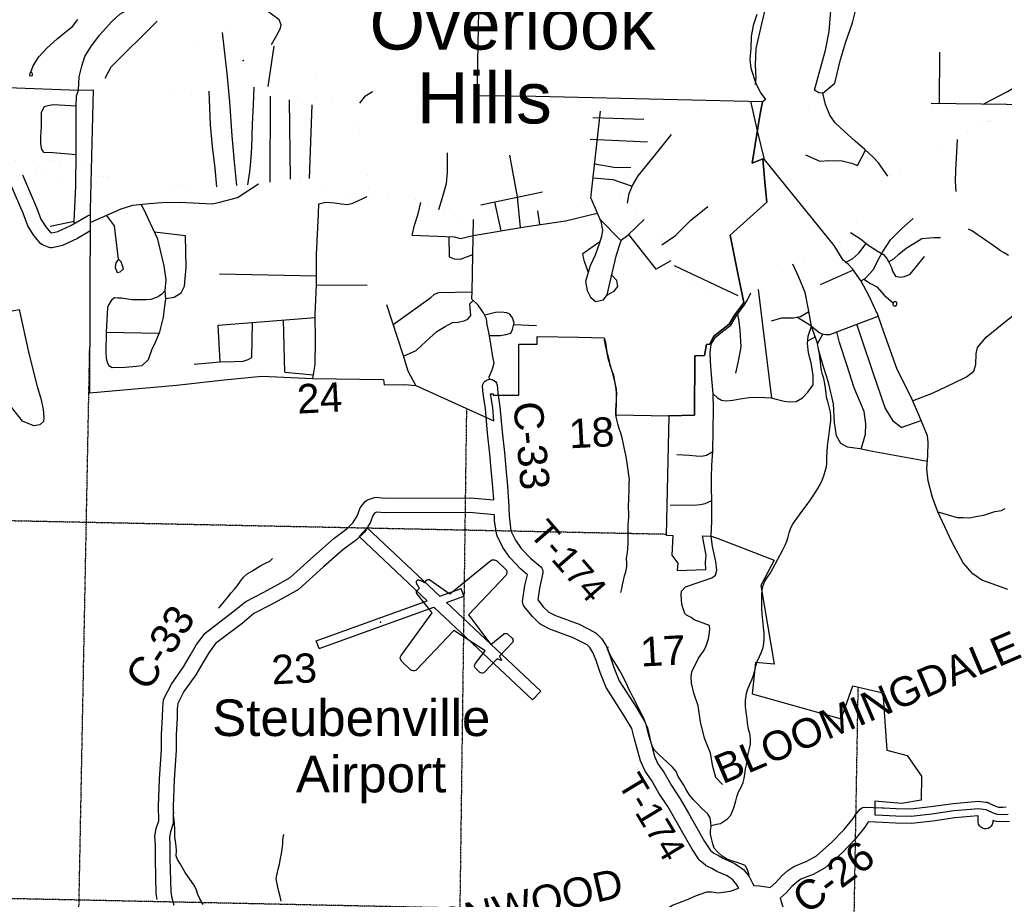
# Model space of a CAD drawing. Header units: feet. Extents: x -155 to 2562643, y -56 to 364810.
# Tile 60 of 121: x 2495666 to 2509139, y 253704 to 265734. Entities that reach past the tile are written whole.
import ezdxf
from ezdxf.enums import TextEntityAlignment as Align

# ---------------------------------------------------------------- set-up
doc = ezdxf.new("R2010")
doc.units = ezdxf.units.FT
doc.header["$MEASUREMENT"] = 0
for name, pattern in [('HIDDEN', [0.375, 0.25, -0.125]), ('HIDDEN2', [0.1875, 0.125, -0.0625]), ('water', [0])]:
    doc.linetypes.add(name, pattern=pattern)
for name, color, linetype in [('AIRPORT', 7, 'Continuous'), ('COUNTY-RD', 7, 'Continuous'), ('CR-TEXT', 7, 'Continuous'), ('INCORPORATED', 3, 'Continuous'), ('LTEXT', 1, 'Continuous'), ('MTEXT', 2, 'Continuous'), ('SECTION', 8, 'HIDDEN2'), ('SECTION-TEXT', 8, 'Continuous'), ('STATE-RT', 2, 'Continuous'), ('STREET-RURAL', 14, 'Continuous'), ('STREET-URBAN', 15, 'Continuous'), ('TOWNSHIP', 9, 'HIDDEN'), ('TR-TEXT', 6, 'Continuous'), ('TWP-RD', 6, 'Continuous'), ('WATERWAY', 14, 'water')]:
    doc.layers.add(name, color=color, linetype=linetype)
doc.styles.add('ARIAL', font='arial.ttf')

# ---------------------------------------------------------------- blocks, each defined once
blk = doc.blocks.new('PIPER')
at = {"color": 0, "linetype": 'Continuous'}
blk.add_lwpolyline([(0, 0), (1, 5), (3, 10), (6, 14), (11, 18), (16, 22), (22, 26), (28, 29), (33, 31), (39, 33), (44, 35), (49, 37), (55, 38), (61, 40), (68, 41), (75, 43), (83, 44), (90, 45), (95, 46), (95, 95), (95, 100), (96, 104), (99, 110), (102, 114), (105, 118), (108, 120), (112, 122), (116, 124), (121, 125), (453, 172), (547, 889), (552, 906), (561, 920), (574, 932), (607, 942), (773, 942), (792, 939), (809, 930), (823, 917), (831, 900), (834, 881), (834, 143), (1337, 54), (1362, 277), (1366, 289), (1373, 301), (1382, 309), (1394, 315), (1408, 317), (1487, 317), (1501, 315), (1513, 308), (1523, 298), (1530, 285), (1532, 271), (1532, 19), (1591, -4), (1591, -4), (1532, -28), (1532, -280), (1530, -294), (1523, -307), (1513, -317), (1501, -323), (1487, -325), (1407, -325), (1394, -323), (1382, -318), (1373, -309), (1366, -298), (1362, -285), (1337, -63), (834, -152), (834, -889), (831, -908), (823, -925), (809, -939), (792, -947), (773, -950), (607, -950), (574, -940), (561, -929), (552, -914), (547, -897), (453, -180), (121, -134), (116, -132), (112, -131), (108, -129), (105, -126), (102, -122), (99, -118), (96, -113), (95, -108), (95, -104), (95, -54), (90, -54), (83, -53), (75, -51), (68, -50), (61, -48), (55, -47), (49, -45), (44, -44), (39, -42), (33, -40), (28, -38), (22, -34), (16, -31), (11, -27), (6, -23), (3, -18), (1, -13), (0, -9)], close=True, dxfattribs=at)
at = {"color": 0}
blk.add_point((27, -758), dxfattribs=at)

msp = doc.modelspace()

# ---------------------------------------------------------------- linework, layer by layer
at = {"layer": 'AIRPORT'}
for p, q in [((2500310.07, 258663.76), (2500422.57, 258783.45)), ((2500422.57, 258783.45), (2501414.84, 257850.77)), ((2500310.07, 258663.76), (2501241.64, 257788.13)), ((2501414.84, 257850.77), (2501706.44, 257956.23)), ((2501745.1, 257849.34), (2501706.44, 257956.23)), ((2499724.18, 257239.31), (2501241.64, 257788.13)), ((2501507.71, 257763.48), (2501745.1, 257849.34)), ((2501507.71, 257763.48), (2502796.92, 256551.68)), ((2499762.84, 257132.42), (2501334.5, 257700.84)), ((2501334.5, 257700.84), (2502684.42, 256431.99)), ((2499762.84, 257132.42), (2499724.18, 257239.31)), ((2502684.42, 256431.99), (2502796.92, 256551.68))]:
    msp.add_line(p, q, dxfattribs=at)
at = {"layer": 'COUNTY-RD'}
for points in [[(2496627.46, 262842.26), (2496457.6, 262743.29), (2496252.84, 262645.53), (2496109.29, 262613.51), (2496089.3, 262613.11), (2496069.63, 262616.67), (2495977.47, 262653.31), (2495957.33, 262667.86), (2495861.31, 262782.31), (2495777.63, 262914.91), (2495712.28, 263088.46), (2495490.58, 263605.14)], [(2495704.55, 263613.68), (2495897.86, 263163.16), (2495957.63, 263004.43), (2496023.23, 262900.49), (2496086.34, 262825.25), (2496105.59, 262817.6), (2496187.15, 262835.79), (2496364.01, 262920.23), (2496592.61, 263053.43), (2496618.02, 263060.35), (2496619.75, 263060.36)], [(2497547.89, 253699.14), (2497532.95, 253784.75), (2497523.02, 254254.04), (2497522.64, 254443.06), (2497516.82, 254565.49), (2497534.62, 254673.72), (2497568.57, 254778.39), (2497567.93, 254978.78), (2497581.46, 255349.11), (2497608.23, 255752.27), (2497607.65, 255958.1), (2497620.76, 256193.82), (2497623.24, 256323.01), (2497635.6, 256430.84), (2497640.67, 256447.79), (2497741.39, 256647.5), (2497906.57, 256885.31), (2498000.25, 257039.13), (2498084.76, 257186.63), (2498202.92, 257344.32), (2498584.78, 257635.08), (2498761.62, 257779), (2499008.08, 257906.55), (2499199.21, 258010.47), (2499365.33, 258103.08), (2499691.16, 258398.64), (2499963.84, 258640.02), (2500146.24, 258773.37), (2500226.9, 258851.15), (2500285.02, 258946.07), (2500318.87, 259044.26), (2500326.83, 259058.89), (2500395.03, 259146.02), (2500409.91, 259158.84), (2500426.99, 259168.51), (2500521.61, 259199.82), (2500541.89, 259202.19), (2500667.5, 259191.21), (2501830.54, 259196.1), (2502152.04, 259165.93), (2502142.76, 259338.53), (2502119.91, 259582.59), (2502099.33, 259795.84), (2502067.76, 260078.63), (2502039.7, 260417), (2502013.35, 260591.84), (2502012.27, 260594.81), (2502011.41, 260604.7), (2502009.9, 260614.71), (2502010.26, 260617.92), (2502001.36, 260720.39), (2502005.94, 260746.3), (2502017.09, 260770.17), (2502034.03, 260790.33), (2502055.61, 260805.42), (2502080.34, 260814.4), (2502106.59, 260816.68), (2502132.5, 260812.1), (2502156.37, 260800.95), (2502176.53, 260784.01), (2502191.62, 260762.43), (2502200.6, 260737.7), (2502210.09, 260628.44), (2502238.46, 260440.2), (2502266.84, 260098), (2502298.27, 259816.54), (2502319.01, 259601.52), (2502342.26, 259353.23), (2502357.42, 259071.45), (2502357.6, 259070.77), (2502357.79, 259065.96), (2502358.92, 259059.31), (2502358.38, 259053.55), (2502358.69, 259047.76), (2502358.54, 259047.05), (2502362.38, 258950.43)], [(2502161.68, 258964.15), (2501821.6, 258996.06), (2500659.2, 258991.17), (2500555.18, 259000.26), (2500527.84, 258991.22), (2500499.78, 258955.36), (2500466.98, 258860.24), (2500384.12, 258724.92), (2500275.27, 258619.95), (2500089.42, 258484.08), (2499824.63, 258249.68), (2499482.74, 257939.56), (2499295.67, 257835.27), (2499101.82, 257729.87), (2498871.86, 257610.86), (2498708.52, 257477.92), (2498346.26, 257202.08), (2498252.18, 257076.53), (2498172.45, 256937.38), (2498074.27, 256776.16), (2497913.65, 256544.92), (2497831.26, 256381.55), (2497823.02, 256309.67), (2497820.66, 256186.35), (2497807.67, 255952.83), (2497808.25, 255745.92), (2497781.22, 255338.84), (2497767.95, 254975.45), (2497768.64, 254755.1), (2497766.19, 254739.43), (2497729.52, 254626.38), (2497717.6, 254553.89), (2497722.64, 254448.01), (2497723.02, 254256.35), (2497732.59, 253804.16), (2497743.47, 253741.81), (2497774.79, 253622.56)], [(2505713.21, 253891.97), (2505792.76, 253888.37), (2505933.17, 253865.18), (2506014.46, 253933.99), (2506090.88, 254022.71), (2506175.25, 254095.81), (2506258.13, 254154.38), (2506439, 254227.14), (2506570.57, 254297.03), (2506780, 254483.66), (2506949.87, 254660.35), (2507070.2, 254809.36), (2507114.06, 254875.09), (2507166.48, 254936.72), (2507184.5, 254950.19), (2507205.06, 254959.32), (2507227.16, 254963.66), (2507468.14, 254956.33), (2507469.84, 254956.67), (2507481.37, 254955.93), (2507490.85, 254955.64), (2507492.49, 254955.21), (2507657.64, 254944.59), (2507858.34, 254939.5), (2508133.21, 254972.19), (2508437.68, 255016.34), (2508784.11, 255048.03), (2508888.71, 255031.25), (2508889.82, 255031.34), (2508895, 255030.39), (2508900.25, 255030.27), (2508906.85, 255028.34), (2508913.63, 255027.25), (2508914.64, 255026.8), (2508915.73, 255026.6), (2508920.46, 255024.36), (2508925.51, 255022.88), (2508931.41, 255019.29), (2508937.67, 255016.49), (2508938.52, 255015.8), (2509008.05, 254982.84), (2509060.99, 254965.89), (2509118.04, 254963.61), (2509164.75, 254966.74)], [(2509210.72, 254769.38), (2509120.75, 254763.35), (2509025.88, 254767.13), (2508981.39, 254781.37), (2508980.73, 254752.84), (2508973.34, 254727.58), (2508959.65, 254705.08), (2508940.61, 254686.89), (2508917.5, 254674.25), (2508891.92, 254668.02), (2508865.6, 254668.63), (2508840.34, 254676.02), (2508817.84, 254689.71), (2508799.65, 254708.75), (2508787.01, 254731.86), (2508780.78, 254757.44), (2508782.81, 254845.68), (2508777.27, 254846.57), (2508461.16, 254817.66), (2508159.37, 254773.89), (2507867.67, 254739.2), (2507648.69, 254744.75), (2507471.9, 254756.12), (2507280.38, 254761.95), (2507273.96, 254754.39), (2507231.52, 254690.79), (2507100.03, 254527.97), (2506918.82, 254339.48), (2506690.16, 254135.72), (2506680.32, 254128.87), (2506523.47, 254045.54), (2506354.46, 253977.56), (2506298.74, 253938.18), (2506232.88, 253881.11), (2506155.71, 253791.53), (2506071.38, 253720.14)], [(2504391.87, 253491.96), (2504528.77, 253580.92), (2504597.12, 253625.33), (2504790.1, 253698.9), (2504926.33, 253757.21), (2505054.43, 253802.6), (2505070.6, 253805.49), (2505134.28, 253806.3), (2505223.03, 253790.43), (2505261.38, 253795.05), (2505387.46, 253817.17), (2505505.48, 253855.25)]]:
    msp.add_lwpolyline(points, dxfattribs=at)
at = {"layer": 'INCORPORATED'}
for points in [[(2495500.12, 264804.83), (2496468.86, 264772.23), (2496670.44, 264772.91), (2496632.31, 263133.9), (2496632.31, 263133.9), (2496621.79, 260631.85), (2497811.29, 260735.8), (2498465.68, 260810.61), (2498978.55, 260859.49), (2499678.1, 260828.51), (2500645.61, 260811.44), (2500645.61, 260811.44), (2500652.56, 260739.39), (2500936.21, 260745.15), (2501084.61, 260732.32), (2501084.61, 260732.32), (2502154.08, 260247.72), (2502154.08, 260247.72), (2502139.08, 260428.6), (2502110.75, 260616.59), (2502110.75, 260616.59), (2502142.83, 260618.88), (2502142.83, 260618.88), (2502147.22, 260598.26), (2502147.22, 260598.26), (2502497.22, 260598.26), (2502497.22, 260598.26), (2502497.22, 261298.26), (2502497.22, 261298.26), (2502747.22, 261298.26), (2502747.22, 261298.26), (2502747.22, 261400.38), (2502747.22, 261400.38), (2503317.43, 261391.97), (2503664.47, 261381.7), (2503664.47, 261381.7), (2503680.62, 261317.02), (2503701.37, 261189.07), (2503725.57, 261088.78), (2503742.87, 261009.24), (2503791.28, 260870.91), (2503812.03, 260767.16), (2503825.86, 260680.71), (2503832.78, 260611.54), (2503829.32, 260563.13), (2503829.32, 260466.3), (2503821.41, 260394.92), (2503821.41, 260394.92), (2503825.54, 260328.35), (2503825.54, 260328.35), (2504547.23, 260317.87), (2504547.23, 260317.87), (2504899.3, 260324.96), (2504906.82, 261137.53), (2505038.77, 261142.95), (2505065.03, 261292.06), (2505109.7, 261297.3), (2505109.7, 261297.3), (2505161.47, 261401.97), (2505267.66, 261489.29), (2505376.34, 261570.92), (2505447.94, 261691.26), (2505559.29, 261844.2), (2505572.99, 261864.36), (2505572.99, 261864.36), (2505494.84, 262263.97), (2505387.53, 262788.74), (2505888.59, 263236.96), (2505868.92, 263461.11), (2505868.92, 263461.11), (2505834.69, 263831.77), (2505688.85, 263773.71), (2505688.85, 263773.71), (2505794.69, 264424.18), (2505831.9, 264609.07), (2505831.9, 264609.07), (2502728.25, 264681.78), (2501924, 264692.35), (2501924, 264692.35), (2501948.31, 265853.01)], [(2505752.9, 265803.19), (2505702.84, 265654.67), (2505676.85, 265505.12), (2505669.42, 265342.27), (2505657.67, 265187.27), (2505672.37, 265071.46), (2505672.37, 265071.46), (2505741.03, 264859.5), (2505806.36, 264729.69), (2505871.91, 264644.03), (2505831.9, 264609.07), (2505831.9, 264609.07), (2505794.69, 264424.18), (2505688.85, 263773.71), (2505688.85, 263773.71), (2505834.69, 263831.77), (2505868.92, 263461.11), (2505868.92, 263461.11), (2505888.59, 263236.96), (2505387.53, 262788.74), (2505494.84, 262263.97), (2505572.99, 261864.36), (2505572.99, 261864.36), (2505559.29, 261844.2), (2505447.94, 261691.26), (2505376.34, 261570.92), (2505267.66, 261489.29), (2505161.47, 261401.97), (2505109.7, 261297.3), (2505109.7, 261297.3), (2505065.03, 261292.06), (2505038.77, 261142.95), (2504906.82, 261137.53), (2504899.3, 260324.96), (2504547.23, 260317.87), (2504547.23, 260317.87), (2504512.44, 258682.2), (2504605.26, 258680.49), (2504605.26, 258680.49), (2504591.91, 258410.55), (2504591.91, 258410.55), (2504669.99, 258302.88), (2504669.99, 258302.88), (2504664.61, 258202.02), (2504664.61, 258202.02), (2505055.38, 258215.29), (2505055.38, 258215.29), (2505052.02, 258314.23), (2505052.02, 258314.23), (2505058.67, 258407.99), (2505058.67, 258407.99), (2505007.41, 258673.08), (2505007.41, 258673.08), (2505127.9, 258670.86), (2505224, 258640.42), (2505988.08, 258341.24), (2505808.62, 257997.61), (2505991.94, 256919.19), (2505735.16, 256942.64), (2505687.88, 256516.17), (2505687.88, 256516.17), (2506905.41, 256172.55), (2507066.14, 256624.01), (2507478.34, 256526.43), (2507478.34, 256526.43), (2507529.97, 255743.12), (2507529.97, 255743.12), (2507808.16, 255668.59), (2507808.16, 255668.59), (2508005.48, 255386.81), (2508005.48, 255386.81), (2507999.78, 255059.86), (2507999.78, 255059.86), (2507733.88, 255012.97), (2507733.88, 255012.97), (2507367.28, 255045.04), (2507367.28, 255045.04), (2507367.28, 254859.04), (2507367.28, 254859.04), (2507471.2, 254856.37), (2507653.16, 254844.67), (2507863, 254839.35), (2508146.29, 254873.04), (2508449.42, 254917), (2508678.92, 254937.98), (2508780.69, 254947.3), (2508884.79, 254930.6), (2508884.79, 254930.6), (2508971.22, 254889.63), (2509043.43, 254866.51), (2509119.39, 254863.48), (2509193.25, 254868.43)]]:
    msp.add_lwpolyline(points, dxfattribs=at)
at = {"layer": 'SECTION'}
for points in [[(2496068.83, 232352.56), (2496624.34, 261237.99)], [(2501779.71, 260417.35), (2501407.06, 232378.22)], [(2486406.33, 259071.22), (2504512.81, 258699.42)], [(2506711.1, 232286.6), (2507140.33, 256606.45)], [(2522026.82, 253154.47), (2486294.59, 253908.02)]]:
    msp.add_lwpolyline(points, dxfattribs=at)
at = {"layer": 'STATE-RT', "color": 2, "linetype": 'Continuous', "const_width": 0.05}
for points in [[(2500420.38, 263314.18), (2500436.94, 263382.7), (2500441.24, 263462.98), (2500430.78, 263579.03), (2500403.64, 263726.8), (2500370.49, 263874.44), (2500328.46, 264064), (2500307.61, 264197.87), (2500299.19, 264311.96), (2500301.12, 264410.23), (2500313.17, 264502.71), (2500325.94, 264561.11), (2500319.09, 264601.06), (2500295.81, 264660.71), (2500262.92, 264702.11), (2500209.63, 264761.12), (2500177.12, 264784.48), (2500138.9, 264793.7), (2500076.63, 264804.4), (2499994.31, 264816.69), (2499932, 264829.4), (2499857.35, 264857.88), (2499780.48, 264896.34), (2499695.27, 264950.66), (2499609.85, 265015), (2499497.88, 265104.84), (2499395.99, 265190.89), (2499284.1, 265276.72), (2499212.85, 265333.34), (2499133.81, 265379.77), (2499058.82, 265424.29), (2498943.35, 265490), (2498842.06, 265547.99), (2498763.23, 265584.4), (2498700.79, 265603.12), (2498626.69, 265605.56), (2498560.8, 265598.14), (2498493.21, 265576.66), (2498405.78, 265546.74), (2498322.95, 265488.85), (2498241.78, 265447.03), (2498170.4, 265415.44), (2498114.68, 265400.22), (2498066.71, 265397.2), (2497996.32, 265413.75), (2497933.75, 265438.48), (2497848.76, 265482.78), (2497759.59, 265535.01), (2497674.43, 265587.33), (2497619.44, 265632.27), (2497559.94, 265701.17), (2497484.1, 265785.77)], [(2507060.77, 262860.54), (2507092.36, 262907.96), (2507150.02, 263021.44), (2507228.54, 263189.49), (2507303.06, 263357.45), (2507354.51, 263437.43), (2507393.67, 263478.35), (2507450.71, 263525.67), (2507549.29, 263595.93), (2507671.88, 263666.69), (2507814.35, 263743.89), (2507964.94, 263815.25), (2508161.04, 263911.64), (2508325.51, 263989.3), (2508430.34, 264047.66), (2508554.68, 264130.49), (2508676.97, 264215.28), (2508751.97, 264264.99), (2508837.1, 264308.9), (2508912.56, 264336.56), (2509027.83, 264375.1), (2509200.93, 264422.88)], [(2495163.28, 263758.23), (2495415.8, 263798.49), (2495519.54, 263809.2), (2495632.68, 263813.7), (2495821.96, 263813.64), (2496005.63, 263809.37), (2496121.34, 263801.31), (2496242.45, 263785.11), (2496342.12, 263768.58), (2496511.87, 263734.34), (2496645.83, 263715.16)], [(2495704.55, 263613.68), (2495819.6, 263613.64), (2495996.35, 263609.53), (2496101.12, 263602.23), (2496212.83, 263587.29), (2496305.98, 263571.84), (2496477.91, 263537.16), (2496637.43, 263514.33), (2496656.24, 263510.9)], [(2496674.17, 263609.28), (2496860.42, 263575.35), (2497033.14, 263546.94), (2497207.81, 263520.58), (2497392.37, 263500.45), (2497586.84, 263484.53), (2497763.3, 263468.23), (2497941.77, 263451.98), (2498097.89, 263451.28), (2498244.18, 263442.36), (2498366.16, 263446.96), (2498554.04, 263458.97), (2498713.91, 263470.38), (2498855.81, 263479.41), (2498981.59, 263494.11), (2498992.09, 263495.93)], [(2498992.09, 263495.93), (2499139.12, 263521.52), (2499304.73, 263545.08), (2499450.43, 263564.21), (2499540.4, 263568.13), (2499610.55, 263563.61), (2499686.86, 263551.19), (2499769.56, 263520.88), (2499846.47, 263480.41), (2499951.72, 263424.51), (2500050.81, 263376.5), (2500127.46, 263348.05), (2500209.99, 263325.75), (2500290.39, 263309.42), (2500354.53, 263304.77), (2500369.72, 263306.94)], [(2500369.72, 263306.94), (2500420.38, 263314.18)], [(2500420.38, 263314.18), (2500530.11, 263330.55), (2500643.96, 263340.98), (2500748.11, 263337.18), (2500886.66, 263316.07), (2501015.28, 263290.74), (2501089.85, 263266.26), (2501157.51, 263232.51), (2501334.11, 263160.99), (2501499.53, 263100.34), (2501648.73, 263049.37), (2501725.23, 263028.94), (2501803.68, 263010.55), (2501871.96, 262999.97), (2501932.03, 262999.24), (2502021.94, 263007.15), (2502143.82, 263017.75), (2502273.49, 263038.53), (2502435.09, 263064.01), (2502578.64, 263091.1), (2502768.13, 263123.17), (2502909.6, 263154.23), (2503063.02, 263187.55), (2503240.21, 263233.39), (2503448.4, 263280.5), (2503584.58, 263326.86), (2503685.99, 263343.46), (2503789.13, 263345.57), (2503826.19, 263338.42), (2503899.55, 263291.45), (2503999.32, 263211.37), (2504099.18, 263127.28), (2504195.46, 263023.07), (2504275.82, 262914.52), (2504366.85, 262774.11), (2504461.76, 262639.81), (2504549.01, 262489.3), (2504627.71, 262364.67), (2504706.15, 262252.07), (2504802.55, 262141.85), (2504890.28, 262063.52), (2504971.45, 262011.11), (2505068.25, 261977.07), (2505176.89, 261951.31), (2505271.14, 261943.28), (2505357.26, 261941.09), (2505449.13, 261951.05), (2505536.74, 261972.96), (2505616.89, 261987.88)], [(2506881.25, 262678.72), (2506890.92, 262683.19), (2506963.9, 262734.85), (2507020.57, 262800.2), (2507060.77, 262860.54)], [(2505718.27, 262018.05), (2505785.4, 262046.37), (2505884.26, 262104.6), (2505982.82, 262176.84), (2506063.42, 262246.71), (2506134.05, 262314.36), (2506222.82, 262376.37), (2506313.8, 262428.41), (2506406.78, 262480.5), (2506501.89, 262526.61), (2506611.05, 262571.02), (2506716.37, 262607.33), (2506813.61, 262647.47), (2506881.25, 262678.72)], [(2505616.89, 261987.88), (2505670.33, 261997.83), (2505718.27, 262018.05)]]:
    msp.add_lwpolyline(points, dxfattribs=at)
at = {"layer": 'STREET-RURAL'}
for points in [[(2505736.43, 264846.42), (2505742.64, 264939.48), (2505733.83, 265115.63), (2505742.66, 265338.03), (2505821.91, 265679.32), (2505896.71, 266002.57), (2505999.14, 266268.88), (2506148.65, 266429.66)], [(2496410.39, 262951.7), (2496410.3, 262976.89), (2496434.1, 263457.58), (2496437.62, 263910.45), (2496438.09, 264557.67), (2496443.34, 264693.95), (2496468.86, 264772.23)], [(2505761.23, 264213.05), (2505670.64, 264617.87)], [(2496438.09, 264551.68), (2496130.6, 264568.15), (2496072.76, 264559.85), (2495998.98, 264543.45), (2495961.48, 264465.11), (2495958.55, 264270.73), (2495953.27, 264140.46), (2495949.84, 264036.25), (2495966.22, 263960.19), (2495992.39, 263920.24), (2496118.18, 263916.86), (2496437.48, 263892.28)], [(2496083.01, 262911.57), (2496410.3, 262976.89)], [(2495180.12, 261680.81), (2495659.77, 261770.09), (2495790.61, 261167.23), (2495905.19, 260716.33), (2495955.56, 260552.86), (2495987.67, 260409.15), (2495997.37, 260295.14), (2495992.26, 260236.98), (2495943.04, 260192.19), (2495859.41, 260178.92), (2495706.74, 260244.73), (2495554.21, 260432.71), (2495468.83, 260667.75), (2495324.5, 260974.01), (2495244.81, 261229.16), (2495214.88, 261493.07), (2495180.12, 261680.81), (2494988.73, 261654)], [(2499293.57, 260914.65), (2499686.14, 260877.49)], [(2505284.47, 255272.61), (2505193.33, 255367.71), (2505150.07, 255522.58), (2505117.89, 255703.89), (2505037.07, 255905.58), (2504981.36, 256132.18), (2504951.93, 256349.66), (2504892.09, 256522.01), (2504857.36, 256661.13), (2504854.4, 256747.22), (2504862.11, 256813.64), (2504955.53, 257001.24), (2505022.18, 257095.73), (2505054.03, 257156.96), (2505090.22, 257266.44), (2505107.28, 257351.21), (2505107.7, 257397.32), (2505103.91, 257449.31), (2504893.5, 257528.31), (2504854.57, 257557.04), (2504789.56, 257588.89), (2504766.73, 257614.17), (2504728.62, 257735.14), (2504716.04, 257869.01), (2504724.3, 257919.4), (2504778.16, 257979.38), (2505135.44, 258101.85), (2505188.2, 258135.72), (2505203.75, 258206.41), (2505191.72, 258324.27), (2505146.81, 258527.19), (2505127.9, 258670.86)]]:
    msp.add_lwpolyline(points, dxfattribs=at)
at = {"layer": 'STREET-URBAN'}
for points in [[(2506656.57, 264728.7), (2506602.56, 264733.98), (2506540.1, 264771.22), (2506692.36, 265316.48), (2506742.75, 265571.72), (2506766.71, 265860.68), (2506789.33, 266101.51), (2506794.82, 266281.98), (2506817.7, 266360.46), (2506892.63, 266431.64), (2506968.01, 266470.74), (2507046.02, 266463.79), (2507116.75, 266406.62), (2507155.98, 266314.95), (2507171.61, 266196.9), (2507157.83, 266038.37)], [(2506656.57, 264728.7), (2506822.47, 264867.26), (2506897.89, 265190.99), (2506970.45, 265432.5), (2507062.74, 265692.32), (2507117.69, 265907.54), (2507157.83, 266038.37), (2507295.57, 266046.25), (2507502.01, 266143.26), (2507634.25, 266259.31), (2507718.89, 266350.66)], [(2496468.86, 264772.23), (2496481.74, 264950.84), (2496514.76, 265099.82), (2496556.16, 265228.92), (2496639.39, 265364.84), (2496760.17, 265521.53), (2496928.29, 265709.21), (2497038.15, 265811.57), (2497168.58, 265884.25), (2497326.67, 265991.79)], [(2499111.37, 265393.09), (2499201.75, 265555.5), (2499236.7, 265622.13), (2499246.09, 265662.35), (2499219.1, 265732.11), (2499045.54, 265859.92)], [(2508859.31, 264581.03), (2509180.82, 264751.31), (2509403.15, 264883.06), (2509529.46, 264942.29), (2509647.63, 265007.34), (2509717.45, 265089.23), (2509744.49, 265204.14), (2509753.68, 265392.75), (2509765.52, 265477.22), (2509770.59, 265513.42), (2509791.28, 265564.04), (2509839.7, 265623.35), (2509921.74, 265695.52), (2510012.03, 265757.88), (2510162.69, 265801.68), (2510305.93, 265823.26), (2510450.6, 265788.75), (2510560, 265727.32), (2510990.81, 265374.96)], [(2495817.16, 265014.14), (2495805.61, 265002.23), (2495799.82, 264981.73), (2495802.01, 264971.75), (2495822.14, 264964.13), (2495840.04, 264968.48), (2495841.8, 264980.54), (2495841.01, 264993.43), (2495837.33, 264999.77), (2495831.19, 265007.95), (2495817.16, 265014.14), (2495849.41, 265100.97), (2495928.88, 265224.79), (2496044.34, 265347.3), (2496179.73, 265472.2), (2496307.53, 265576.91), (2496388.15, 265642.62), (2496462.19, 265738.27)], [(2496835.42, 264934.87), (2496918.99, 265088.36), (2497547.34, 265715.22)], [(2498638.14, 263464.97), (2498605.07, 263787.46), (2498573.82, 264145.76), (2498543, 264610.28), (2498505.32, 264998.54), (2498470.64, 265318.71), (2498439.36, 265558.23)], [(2499066.87, 264822.1), (2499148.9, 265370.9)], [(2508251, 264589.61), (2508258.45, 265291.69)], [(2498362.53, 263446.82), (2498338.84, 263701.53), (2498304.49, 263999.66), (2498278.15, 264295.9), (2498259.37, 264756.58)], [(2498787.56, 263475.07), (2498814.67, 263652.14), (2498830.5, 263796.66), (2498841.72, 263983.2), (2498850.95, 264303.99), (2498867, 264568.76), (2498875.39, 264811.38)], [(2500320.56, 264592.49), (2500399.72, 264693.72), (2500493.5, 264751.92)], [(2499095.84, 263513.99), (2499096.82, 264686.24)], [(2499374.09, 263554.19), (2499359.05, 264637.84)], [(2507543.26, 263591.64), (2507417.05, 263774.92), (2507346.05, 263852.12), (2507228.72, 263956.76), (2507099.23, 264073.26), (2506953.57, 264203.58), (2506826.05, 264322.11), (2506750.67, 264427.32), (2506690.71, 264572.82), (2506656.57, 264728.7)], [(2499629.95, 263560.45), (2499667.47, 264570.05)], [(2503482.9, 263292.24), (2503615.28, 264483.53)], [(2508136.43, 264591.23), (2509169.28, 264576.66), (2509536.76, 264575.72), (2509595.75, 264502.68)], [(2503508.96, 264395.24), (2504207.82, 264371.66)], [(2506809.55, 262645.79), (2505858.4, 263821.14), (2505761.23, 264213.05)], [(2503470.1, 264097.77), (2504256.26, 264065.72)], [(2503981.31, 263225.82), (2504007.26, 263354.75), (2504051.5, 263467.6), (2504127.44, 263596.94), (2504331.37, 263846.32), (2504584.2, 264162.54)], [(2508481.34, 263386.49), (2508473.4, 263526.69), (2508477.36, 263673.06), (2508499.25, 264093.56)], [(2506420.52, 263887.66), (2506615.57, 263798.11), (2506737.28, 263809.78), (2506919.19, 263802.23), (2507047.48, 263771.9), (2507129.85, 263738.95), (2507238.17, 263948.33)], [(2501401, 263136.47), (2501452.89, 263300.62), (2501507.9, 263495.8), (2501521.58, 263650.31), (2501521.72, 263910.84)], [(2502519.69, 262889.6), (2502478.82, 263309.1), (2502374.74, 263880.99)], [(2503535, 263761.07), (2503798.27, 263718.55), (2504027.9, 263713.77)], [(2503513.95, 263571.62), (2503784.79, 263550.01), (2504046.89, 263455.83)], [(2496631.58, 262960.4), (2497053.5, 263146.27), (2497214.45, 263196.65), (2497437.68, 263219.84), (2497609.14, 263234.29), (2497862.58, 263239.87), (2498038.42, 263228.33), (2498214.23, 263218.79), (2498306.09, 263216.08), (2498403.56, 263239.5), (2498646.16, 263303.05), (2498932.98, 263488.43)], [(2499678.1, 260828.51), (2499709.09, 261017.3), (2499711.98, 261343.88), (2499710.36, 261704.44), (2499726.07, 262105.34), (2499729.62, 262518.07), (2499754.81, 263079.38), (2499758.64, 263217.67), (2499854.1, 263239.19), (2499978.03, 263227.11), (2500064.04, 263214.43), (2500153.99, 263205.82), (2500225.57, 263222.97), (2500420.38, 263314.18)], [(2501975.34, 263203.79), (2502821.13, 263380.07)], [(2503482.9, 263292.24), (2503568.48, 263092.96), (2503620.23, 262973.57), (2503640.06, 262853.69), (2503627.44, 262767.35), (2503595.04, 262668.68), (2503539.55, 262515.57), (2503473.99, 262368.3), (2503443.47, 262277.68), (2503409.46, 262154.95), (2503429.35, 262031.05), (2503476.7, 261937.64), (2503547.47, 261878.65), (2503656.87, 261902.4), (2503705.69, 261971.27), (2503774.9, 262268.84), (2503832.89, 262518.15), (2503886.17, 262685.26), (2503899.54, 262723.53), (2503986.4, 262784.98), (2504211.02, 263002.05)], [(2497655.67, 262028.88), (2497671.32, 262177.37), (2497642.39, 262369.23), (2497591.23, 262578.78), (2497556.9, 262732.49), (2497457.76, 262947.29), (2497364.88, 263144.16), (2497329.7, 263208.62)], [(2501036.61, 262788.92), (2501068.44, 262923.64), (2501119.94, 263076.69), (2501153.79, 263234.36)], [(2502255.74, 262845.98), (2502167.83, 263243.91)], [(2504451.43, 262654.43), (2504641.72, 262781.59), (2504851.3, 262993.89), (2505081.33, 263180.54)], [(2497016.34, 262457.6), (2496981.17, 262408.97), (2496972.2, 262344.73), (2497001.19, 262277.07), (2497042.97, 262285.74), (2497086.27, 262324.47), (2497054.78, 262424.15), (2497016.34, 262457.6), (2496965.33, 262913.55), (2496853.76, 263058.28)], [(2502094.04, 260820.44), (2502091.84, 260850.79), (2502132.64, 260943.48), (2502157.46, 261035.97), (2502140.38, 261123.92), (2502116.58, 261269.89), (2502088.53, 261435.84), (2502060.98, 261561.73), (2502055.96, 261643.82), (2502013.01, 261723.42), (2501939.77, 261828.68), (2501852.8, 261913.72), (2501855.44, 262021.96), (2501874.79, 262999.94)], [(2501870.48, 262782.31), (2502577.61, 262899.17), (2503133.11, 262983.98), (2503570.38, 263088.57)], [(2502785.78, 262930.95), (2502756.25, 263121.16)], [(2503606.02, 263006.35), (2503894.81, 262709.98)], [(2507177.03, 262160.98), (2507237.53, 262195.76), (2507345.13, 262311.98), (2507435.6, 262489.98), (2507470.28, 262556.74), (2507580.92, 262723.1), (2507737.65, 262880.31), (2507892.8, 263015.46)], [(2497666.8, 261919.5), (2497778.79, 261940.66), (2497873.68, 261998.24), (2497922.13, 262091.15), (2497942.05, 262349.88), (2497935.38, 262778.48), (2497512.79, 262828.06)], [(2501036.61, 262788.92), (2501609.78, 262763.83), (2501699.91, 262743.21), (2501870.48, 262782.31)], [(2501538.26, 262766.96), (2501542.2, 262490.33), (2501610.44, 262465.36), (2501698.36, 262458.72), (2501791.6, 262494.23), (2501865.33, 262521.7)], [(2503996.69, 262794.92), (2504372.94, 262319.77), (2504580.78, 262438.99)], [(2507035.85, 262823.14), (2507171.48, 262737.37), (2507272.86, 262653.16), (2507400.14, 262571.43), (2507484.92, 262520.96), (2507531.86, 262465.76), (2507552.53, 262428.09), (2507593.98, 262346.74), (2507608.96, 262292.94), (2507650.14, 262225.61), (2507708.23, 262214.7), (2507774, 262219.95), (2507849.22, 262253.42), (2507931.18, 262353.13), (2508046.31, 262493.53)], [(2507554.51, 262424.2), (2507627.75, 262461.57), (2507694.39, 262526.93), (2507794.64, 262608.96), (2507901.19, 262675.08), (2508011.76, 262739.27), (2508113.33, 262751.21), (2508175.11, 262756.39), (2508266.97, 262754.12)], [(2503446.66, 262287.15), (2503395.27, 262425.16), (2503382.42, 262481.06), (2503373.6, 262535.01), (2503606.12, 262702.42)], [(2508228.55, 259001.85), (2508156.13, 259201.3), (2508095.38, 259426.95), (2508079.37, 259589.05), (2508093.02, 259775.57), (2508098.73, 259957.99), (2508087.69, 260042.01), (2508032.1, 260173.54), (2507980.46, 260309.14), (2507877.7, 260538.25), (2507666.59, 260964.35), (2507492.56, 261461.06), (2507407.71, 261696.41), (2507290.62, 261953.4), (2507180.19, 262156.37), (2507064.2, 262325.2), (2507001.48, 262388.52), (2506932.86, 262443.74), (2506809.55, 262645.79)], [(2506968.42, 262415.12), (2507066.74, 262468.96), (2507149.26, 262538.64), (2507249.54, 262672.53)], [(2504623.64, 262371.11), (2505492.17, 261961.81)], [(2508086.97, 259692.92), (2507333.84, 259829.82), (2507161.57, 259862.61), (2506991.48, 259885.43), (2506900.68, 259937.8), (2506840.79, 260044.84), (2506813.46, 260224.6), (2506802.7, 260478.81), (2506733.29, 260773.96), (2506669.67, 260973.07), (2506603.42, 261206.19), (2506579.21, 261325.92), (2506499.37, 261538.75), (2506465.49, 261748.45), (2506412.83, 262001.85), (2506329.07, 262210.6), (2506244.02, 262388.49)], [(2498398.53, 262256.86), (2499727.15, 262231.34)], [(2503702.13, 261966.25), (2503802.74, 262018.87), (2503851.6, 262085.74), (2503838.38, 262165.66), (2503768.52, 262241.4)], [(2506626.29, 262114.07), (2507074, 262310.94)], [(2507218.19, 262184.64), (2507308.72, 262125), (2507393.42, 262078.52), (2507495.29, 261968.28), (2507617.04, 261862.41), (2507615.13, 261840.2), (2507618.5, 261827.6), (2507630.26, 261821.71), (2507645.38, 261817.51), (2507651.26, 261820.87), (2507663.03, 261830.12), (2507668.91, 261843.56), (2507668.07, 261859.53), (2507663.87, 261871.29), (2507655.47, 261875.49), (2507639.96, 261876.59), (2507630.26, 261873.81), (2507617.04, 261862.41)], [(2499725.99, 262103.34), (2500420.55, 262108.19)], [(2496848.25, 261461.35), (2496844.54, 261186.84), (2496851.83, 261102.82), (2496862.68, 261046.9), (2496887.28, 261005.21), (2496931.64, 260975.86), (2497111.19, 260980.67), (2497262.61, 260997.06), (2497344.29, 261006.35), (2497428.84, 261087.81), (2497476.69, 261218.77), (2497519.12, 261313.59), (2497582.66, 261462.82), (2497635.41, 261663.97), (2497647.54, 261782.36), (2497667.46, 261912.88), (2497655.93, 262028.21)], [(2497655.67, 262028.88), (2497610.53, 261980.1), (2497578.92, 261959.57), (2497537.39, 261934.88), (2497462.01, 261905.66), (2497400.15, 261904.69), (2497200.59, 261903.57), (2497058.56, 261925.39), (2497008.64, 261926.61), (2496962.69, 261929.9), (2496921.26, 261899.2), (2496893.95, 261858.71), (2496868.98, 261796.22), (2496848.25, 261461.35)], [(2500776.75, 261566.9), (2501291.39, 261935.51), (2501342.61, 261978.38), (2501400.1, 262003.32), (2501855.16, 262010.52)], [(2505157.42, 260615.9), (2505132.54, 260877.85), (2505117.15, 261059.84), (2505112.86, 261181.96), (2505128.71, 261294.44), (2505180.89, 261385.57), (2505283.11, 261469.63), (2505395.3, 261553.89), (2505468.83, 261677.48), (2505579.74, 261829.82), (2505622.47, 261892.73), (2505670.33, 261997.83)], [(2505959.62, 260557.81), (2505775.95, 262042.39)], [(2507884.85, 260522.31), (2508165.07, 260632.82), (2508444.08, 260762.31), (2508622.07, 260849.81), (2508720.45, 260925.79), (2508750.68, 261016.51), (2508751.89, 261164.77), (2508772.22, 261251.29), (2508891.3, 261393.77), (2509160.67, 261611.21), (2509430.15, 261822.65), (2509623.4, 261948.5), (2509842.86, 262040.23)], [(2501084.61, 260732.32), (2500983.81, 260925.06), (2500914.48, 261148.34), (2500688.23, 261835.93)], [(2500918.9, 261134.11), (2501093.15, 261209.23), (2501228.88, 261335.56), (2501376.5, 261468.08), (2501489.17, 261537.95), (2501590.12, 261591.61), (2501661.89, 261596.74), (2501749.43, 261614.14), (2501796.97, 261636.92), (2501840.06, 261689.68), (2501825.59, 261849.71), (2501872.55, 261894.41)], [(2498381.48, 261557.45), (2499710.55, 261662.43)], [(2502091.71, 261417.02), (2502245.47, 261415.56), (2502319.11, 261428.73), (2502384.67, 261447.79), (2502411.83, 261498.29), (2502432.4, 261586.76), (2502407.37, 261656.48), (2502372.67, 261706.02), (2502332.45, 261725.43), (2502256.48, 261734.25), (2502178.72, 261729.03), (2502028.77, 261694.21)], [(2505463.46, 260900.14), (2505504.27, 261065.18), (2505540.57, 261258.17), (2505526.31, 261486.26), (2505512.12, 261604.18), (2505491.17, 261708.17)], [(2505955.04, 261614.58), (2506093.99, 261655.27), (2506255.68, 261654.33), (2506351.08, 261676.17), (2506466.71, 261740.9)], [(2506498.74, 261542.65), (2506301.08, 261664.72)], [(2506498.74, 261542.65), (2506606.74, 261454.65), (2506642.99, 261437.31), (2506695.09, 261426.28), (2506750.92, 261429.34), (2507414.3, 261678.13)], [(2498407.3, 261053.05), (2498381.48, 261557.45)], [(2498843.42, 261113.94), (2498852.05, 261594.62)], [(2499293.57, 260914.65), (2499277.91, 261628.26)], [(2502427.89, 261567.34), (2502736.31, 261551.45)], [(2505157.42, 260615.9), (2505216.3, 260562.93), (2505270.77, 260531.91), (2505336.84, 260521.14), (2505422.53, 260528.78), (2505525.94, 260548.76), (2505643.36, 260567.01), (2505775.02, 260571.51), (2505862.88, 260569.17), (2505946.87, 260560.75), (2506035.08, 260540.38), (2506125.32, 260518.05), (2506195.38, 260507.36), (2506289.12, 260511.14), (2506380, 260560.94), (2506450.4, 260638.39), (2506524.35, 260739.95), (2506523.94, 260868.15), (2506494.76, 261039.87), (2506460.24, 261177.44), (2506447.9, 261303.4), (2506455.96, 261405.72), (2506498.74, 261542.65)], [(2507726.89, 260157.78), (2507623.55, 260239.95), (2507508.28, 260426.07), (2507343.62, 260903.71), (2507176.52, 261405.35), (2507119.88, 261567.71)], [(2496848.25, 261461.35), (2497576.45, 261448.25)], [(2506450.86, 261340.98), (2506552.43, 261397.3)], [(2506584.36, 261300.47), (2506657.63, 261434.21)], [(2507179.75, 259859.15), (2507239.58, 260066.41), (2507244.93, 260206.74), (2507219.79, 260376.53), (2507085.96, 260700.52), (2506984.25, 261015.09), (2506884.76, 261317.69), (2506848, 261465.75)], [(2498052.52, 261023.44), (2498405.3, 261053), (2498600.81, 261058.06), (2498722.43, 261065.97), (2498793.94, 261087.12), (2498843.42, 261113.94)], [(2505127.9, 258670.86), (2505138.17, 258876.77), (2505138.89, 259157.23), (2505133.63, 259331.41), (2505132.88, 259477.63), (2505135.82, 259639.94), (2505152.24, 259828.55), (2505159.26, 260411.61), (2505157.42, 260615.9)], [(2507726.89, 260157.78), (2508002.5, 260251.27)], [(2504658.05, 259785.13), (2504827.87, 259776.33), (2504921.84, 259768.09), (2504995.74, 259765.49), (2505063.35, 259778.79), (2505152.26, 259830.12)], [(2504565.23, 259094.28), (2504738.82, 259097.57), (2504890.54, 259096.43), (2504978.25, 259102.1), (2505047.83, 259117.44), (2505138.83, 259159.25)], [(2508228.55, 259001.85), (2508368.91, 258961.57), (2508493.24, 258925.1), (2508575.16, 258924.14), (2508661.11, 258921.24), (2508748.8, 258938.39), (2508860.44, 258957.86), (2509011.63, 259009.89), (2509101.38, 259023.07), (2509152.99, 259049.78)], [(2509186.81, 257942.13), (2508972.06, 258019.52), (2508829.58, 258069.79), (2508710.65, 258154.43), (2508574.88, 258306.98), (2508423.46, 258593.58), (2508228.55, 259001.85)]]:
    msp.add_lwpolyline(points, dxfattribs=at)
msp.add_point((2498723.33, 265174.01), dxfattribs=at)
at = {"layer": 'TOWNSHIP', "const_width": 0.03, "flags": 128}
msp.add_lwpolyline([(2486529.41, 264928.12), (2518073.53, 264331.67), (2518073.53, 264331.67), (2526264.22, 264176.79)], dxfattribs=at)
at = {"layer": 'TWP-RD'}
for points in [[(2505505.48, 253855.25), (2505479.2, 253902.31), (2505426.36, 253968.83), (2505345.32, 254023.56), (2505205.02, 254085.88), (2505135.11, 254127.44), (2505061.27, 254162.81), (2505051.23, 254169.18), (2504975.82, 254230.69), (2504965.59, 254242.03), (2504867.36, 254391.41), (2504762.45, 254572.99), (2504644.78, 254783.23), (2504535.34, 254972.26), (2504413.78, 255155), (2504313.87, 255333.27), (2504222.92, 255455.81), (2504161.04, 255596.6), (2504112.16, 255782.43), (2504073.68, 255914.41), (2504042.29, 256038.09), (2503939.15, 256214.41), (2503690.52, 256600.96), (2503608.48, 256805.43), (2503553.49, 256968.96), (2503509.39, 257080.13), (2503468.92, 257147.13), (2503429.99, 257184.78), (2503240.96, 257281.64), (2502918.82, 257400.11), (2502795.78, 257464.55), (2502784.16, 257472.95), (2502683.34, 257570.47), (2502564.79, 257715.32), (2502555.2, 257733.82), (2502549.62, 257753.92), (2502548.31, 257774.7), (2502580.54, 257995.91), (2502614.1, 258143.51), (2502518.6, 258223.62), (2502373.02, 258377.04), (2502276.07, 258516.26), (2502198.84, 258674.98), (2502194.37, 258689.22), (2502165.18, 258876.16), (2502161.68, 258964.15)], [(2502362.38, 258950.43), (2502388.51, 258742.29), (2502449.09, 258617.78), (2502528.51, 258503.73), (2502655.84, 258369.54), (2502797.85, 258250.42), (2502811.23, 258232.95), (2502820.5, 258212.97)], [(2502820.5, 258212.97), (2502825.2, 258191.45), (2502825.1, 258169.44), (2502777.32, 257959.27), (2502754.08, 257799.81), (2502830.74, 257706.14), (2502907.7, 257631.71), (2503000.07, 257583.33), (2503321.37, 257465.16), (2503541.02, 257352.62), (2503553.05, 257344.01), (2503621.97, 257277.33), (2503630.04, 257267.2), (2503689.17, 257169.33), (2503741.37, 257037.75), (2503796.22, 256874.6), (2503869.04, 256693.12), (2504109.65, 256319.05), (2504225.61, 256120.8), (2504230.94, 256107.79), (2504266.66, 255967.02), (2504304.9, 255835.87), (2504350.46, 255662.68), (2504396.94, 255556.92), (2504482.09, 255442.2), (2504584.52, 255259.43), (2504705.3, 255077.86), (2504818.6, 254882.17), (2504936.31, 254671.86), (2505037.64, 254496.47), (2505120.06, 254371.13), (2505163.79, 254335.46), (2505229.6, 254303.94), (2505297.03, 254263.85), (2505442.63, 254199.18), (2505557.41, 254121.66), (2505568.64, 254111.26), (2505645.9, 254013.99), (2505695.76, 253924.72), (2505713.21, 253891.97)], [(2506071.38, 253720.14), (2506071.38, 253720.14), (2506102.81, 253612.72), (2506177.24, 253451.26), (2506197.24, 253404.64), (2506207.61, 253380.46), (2506310.72, 253140.03), (2506330.05, 253107.73), (2506337.27, 253082.4), (2506337.69, 253056.08), (2506331.27, 253030.53), (2506318.47, 253007.53)]]:
    msp.add_lwpolyline(points, dxfattribs=at)
at = {"layer": 'WATERWAY'}
for points in [[(2509198.3, 262506.79), (2509137.35, 262543.7), (2509086.59, 262572.79), (2509031.57, 262613.83), (2508956.25, 262666.52), (2508887.03, 262715.31), (2508836.15, 262750.42), (2508766.97, 262797.2), (2508703.89, 262840.09), (2508651.13, 262869.14)], [(2503891.35, 257901.55), (2503905.33, 257954.72), (2503916.32, 258005.15), (2503929.14, 258063.64), (2503943.88, 258126.2), (2503958.71, 258184.74), (2503975.41, 258249.34), (2503976.28, 258303.58), (2503969.01, 258363.67), (2503977.91, 258418.07), (2503988.39, 258492.59), (2503990.38, 258589.02), (2503991.3, 258641.25), (2503991.96, 258705.53), (2503990.79, 258761.73), (2503991.62, 258817.98), (2503996.3, 258882.33), (2504001.26, 258932.64), (2503997.7, 259103.26), (2504000.62, 259155.53), (2504001.45, 259211.77), (2504006.13, 259276.13), (2504006.96, 259332.37), (2504007.67, 259394.64), (2504008.62, 259444.86), (2504001.31, 259506.97), (2503991.86, 259575.05), (2503982.59, 259635.11), (2503973.18, 259701.18), (2503963.91, 259761.24), (2503952.71, 259817.24), (2503937.33, 259881.19), (2503921.83, 259951.15), (2503908.46, 260015.14), (2503891.07, 260079.05), (2503869.72, 260140.87), (2503850.29, 260206.74), (2503832.75, 260278.67), (2503825.6, 260332.75), (2503822.34, 260392.92), (2503828.85, 260465.35), (2503831.68, 260521.64), (2503830.64, 260571.82), (2503831.47, 260628.06), (2503826.29, 260684.19), (2503821.23, 260734.29), (2503805.77, 260802.25), (2503792.65, 260854.19), (2503777.48, 260908.1), (2503758.18, 260967.95), (2503740.84, 261029.85), (2503723.66, 261083.72), (2503710.25, 261149.72), (2503694.71, 261221.69), (2503683.47, 261279.7), (2503672.27, 261335.7), (2503665.71, 261361.67)], [(2505126.02, 254711.45), (2505200.26, 254731.97), (2505254.23, 254741.1), (2505353.19, 254805.37), (2505396.25, 254856.46), (2505428.79, 254931.42), (2505447.67, 254988.03), (2505464.45, 255048.62), (2505481.28, 255107.2), (2505503.96, 255173.93), (2505536.71, 255238.86), (2505565.48, 255301.7), (2505580.44, 255354.22), (2505587.2, 255414.6), (2505595.67, 255489.08), (2505614.22, 255561.75), (2505626.95, 255624.26), (2505635.51, 255694.72), (2505654.1, 255765.39), (2505666.83, 255827.9), (2505667.33, 255900.2), (2505655.84, 255970.25), (2505638.66, 256024.12), (2505626.67, 256118.26), (2505619.52, 256172.33), (2505607.57, 256264.46), (2505595.87, 256344.55), (2505598.24, 256422.92), (2505612.27, 256519.6), (2505625.26, 256570.06), (2505657.75, 256647.04), (2505682.56, 256707.79), (2505705.37, 256768.5), (2505726.04, 256835.19), (2505738.78, 256897.7), (2505757.66, 256954.31), (2505788.31, 257023.22), (2505813.29, 257075.94), (2505837.85, 257148.73), (2505846.61, 257209.16), (2505851.41, 257267.49), (2505851.87, 257341.8), (2505846.1, 257426.03), (2505824.28, 257606.31), (2505820.6, 257686.57), (2505821.14, 257756.86), (2505822.05, 257809.09), (2505822.84, 257867.34), (2505827.64, 257925.68), (2505834.53, 257980.04), (2505863.1, 258052.92), (2505897.98, 258111.86), (2505938.87, 258170.94), (2505971.78, 258227.84), (2506004.61, 258288.75), (2506041.37, 258353.76), (2506108.91, 258481.65), (2506141.65, 258546.58), (2506164.54, 258603.28), (2506183.42, 258659.89), (2506196.32, 258714.37), (2506213.19, 258770.95), (2506240.05, 258829.73), (2506277.1, 258880.69), (2506321.92, 258943.86), (2506368.74, 259007.07), (2506427.3, 259084.57), (2506487.74, 259168.14), (2506542.17, 259251.58), (2506588.86, 259320.81), (2506619.81, 259375.67), (2506646.63, 259436.46), (2506671.48, 259495.2), (2506690.23, 259557.84), (2506705.02, 259618.38), (2506709.98, 259668.69), (2506712.32, 259749.06), (2506716.66, 259829.48), (2506721.08, 259905.88), (2506748.97, 260107.26), (2506757.4, 260183.74), (2506764.12, 260246.13), (2506764.91, 260304.38), (2506759.65, 260364.52), (2506744.02, 260440.51), (2506722.5, 260510.36), (2506705.24, 260568.24), (2506699.94, 260630.39), (2506692.62, 260692.49), (2506683.3, 260754.55), (2506667.72, 260828.54), (2506652.55, 260882.45), (2506639.43, 260934.39), (2506630.11, 260996.45), (2506622.88, 261054.54), (2506613.6, 261114.6), (2506610.51, 261166.75), (2506605.57, 261210.82)], [(2498388.54, 257685.31), (2498408.1, 257709.97), (2498470.76, 257783.55), (2498515.83, 257834.67), (2498560.73, 257893.82), (2498607.8, 257944.99), (2498644.85, 257995.95), (2498689.71, 258057.11), (2498726.76, 258108.07), (2498779.98, 258153.33), (2498843.39, 258190.77), (2498964.11, 258269.55), (2499029.69, 258299), (2499089.25, 258328.33), (2499123.76, 258366.74)], [(2505646.5, 254032.31), (2505643.77, 254050.22), (2505626.51, 254108.1), (2505591.17, 254167.62), (2505534.52, 254190.56), (2505471.9, 254211.38), (2505405.28, 254232.11), (2505338.56, 254256.85), (2505277.61, 254293.76), (2505218.34, 254346.77), (2505171, 254404.04), (2505149.69, 254463.85), (2505132.19, 254533.78), (2505120.9, 254593.79), (2505117.85, 254643.93), (2505126.75, 254698.34), (2505123.53, 254756.51), (2505112.24, 254816.52), (2505076.9, 254876.04), (2505001.24, 254944.78), (2504941.75, 255007.83), (2504886.4, 255064.94), (2504828.75, 255136.05), (2504785.18, 255205.45), (2504755.89, 255263.09), (2504714.36, 255330.52), (2504677.14, 255383.98), (2504647.64, 255451.65), (2504600.23, 255512.94), (2504524.57, 255581.68), (2504471.43, 255628.79), (2504418.21, 255679.91), (2504354.71, 255742.88), (2504321.5, 255796.42), (2504302.07, 255862.29), (2504288.57, 255932.3), (2504275.24, 255994.28), (2504260.03, 256050.2), (2504234.84, 256103.91), (2504209.44, 256167.65), (2504178.1, 256227.25), (2504154.96, 256278.99), (2504154.96, 256278.99), (2504117.27, 256354.53), (2504092.12, 256406.23), (2504054.61, 256473.74), (2504023.23, 256535.36), (2503998.04, 256589.06), (2503972.8, 256644.77), (2503947.65, 256696.47), (2503916.15, 256764.11), (2503878.68, 256829.61), (2503847.51, 256881.19), (2503810.16, 256940.67), (2503774.9, 256996.18), (2503731.16, 257073.6), (2503713.94, 257129.48), (2503716.45, 257156.07)], [(2498176.28, 253632.72), (2498132.54, 253710.14), (2498105.18, 253771.84), (2498085.91, 253829.68), (2498056.63, 253887.32), (2498019.24, 253948.81), (2497971.78, 254012.1), (2497928.41, 254071.46), (2497892.99, 254135), (2497855.6, 254196.48), (2497824.43, 254248.06), (2497809.3, 254299.96), (2497809.88, 254368.25), (2497809.88, 254368.25), (2497806.58, 254430.44), (2497797.09, 254500.53), (2497789.9, 254556.61), (2497790.44, 254626.91), (2497789.35, 254679.1), (2497786.22, 254733.25), (2497778.99, 254791.34), (2497771.71, 254851.44), (2497773.39, 254893.91)], [(2499242.5, 253678.58), (2499229.08, 253744.57), (2499213.7, 253808.52), (2499198.37, 253870.46), (2499182.95, 253936.41), (2499175.85, 253988.48), (2499188.54, 254053), (2499205.25, 254117.6), (2499221.91, 254184.21), (2499236.36, 254260.82), (2499247.05, 254325.29), (2499257.78, 254387.77), (2499266.21, 254464.25), (2499269.17, 254514.51), (2499277.94, 254574.94), (2499284.45, 254596.58)]]:
    msp.add_lwpolyline(points, dxfattribs=at)

# ---------------------------------------------------------------- block references
at = {"layer": 'AIRPORT', "xscale": 0.999997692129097, "yscale": 0.999997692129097, "rotation": 316.6130634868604}
msp.add_blockref('PIPER', (2501105.23, 258065.76), dxfattribs=at)

# ---------------------------------------------------------------- texts
at = {"layer": 'CR-TEXT', "style": 'ARIAL'}
for s, rotation, p in [('C-33', 275, (2502300.11, 260484.55)), ('C-33', 57, (2497525.03, 256468.35)), ('BLOOMINGDALE', 23, (2505330.74, 255163.61)), ('C-26', 37, (2506508.23, 253391.24)), ('FERNWOOD', 13, (2500743.29, 252884.13))]:
    msp.add_text(s, height=400, rotation=rotation, dxfattribs=at).set_placement(p, align=Align.BOTTOM_LEFT)
at = {"layer": 'LTEXT', "style": 'ARIAL'}
for s, p in [('Steubenville', (2498301.12, 255786.88)), ('Airport', (2499445.81, 255016.42))]:
    msp.add_text(s, height=500, dxfattribs=at).set_placement(p, align=Align.BOTTOM_LEFT)
at = {"layer": 'MTEXT', "style": 'ARIAL'}
for s, p in [('Overlook', (2500453.15, 265115.98)), ('Hills', (2501101.16, 264105.08))]:
    msp.add_text(s, height=700, dxfattribs=at).set_placement(p, align=Align.BOTTOM_LEFT)
at = {"layer": 'SECTION-TEXT', "style": 'ARIAL'}
for s, p in [('24', (2499786.89, 260241.86)), ('18', (2503507.98, 259767.41)), ('17', (2504484.31, 256783.13)), ('23', (2499438.2, 256538.54))]:
    msp.add_text(s, height=400, rotation=3, dxfattribs=at).set_placement(p, align=Align.BOTTOM_CENTER)
at = {"layer": 'TR-TEXT', "style": 'ARIAL'}
for rotation, p in [(311, (2502545.03, 258631.59)), (301, (2503749.34, 255235.65))]:
    msp.add_text('T-174', height=350, rotation=rotation, dxfattribs=at).set_placement(p, align=Align.BOTTOM_LEFT)

doc.saveas('drawing.dxf')
